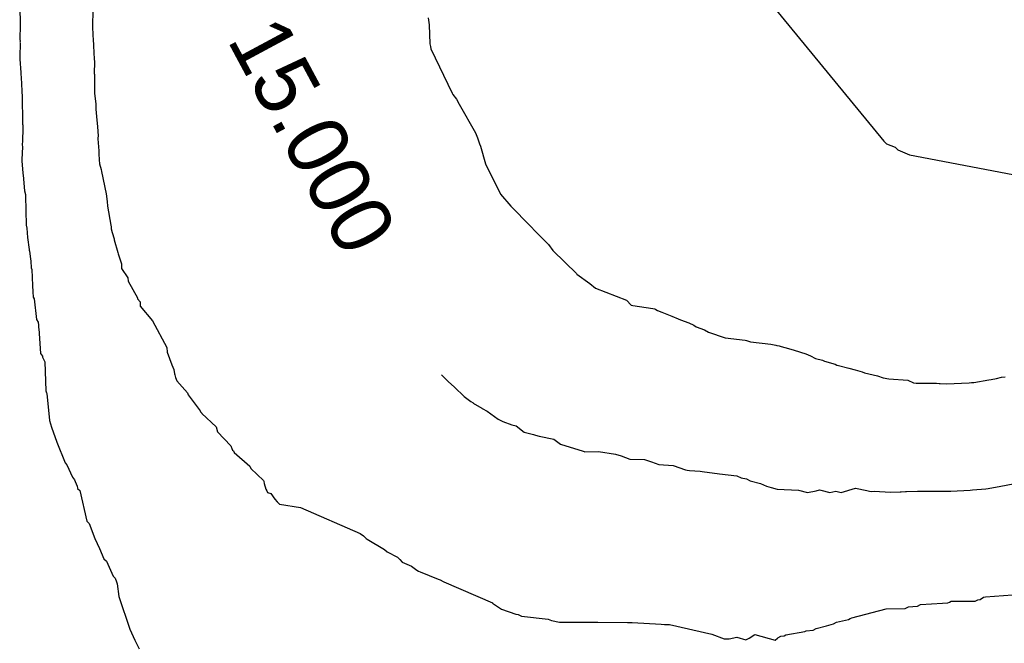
# Model space of a CAD drawing. Extents: x 158343 to 162498, y 431347 to 434500.
# Tile 119 of 248: x 159573 to 159602, y 433956 to 433975. Entities that reach past the tile are written whole.
import ezdxf

# ---------------------------------------------------------------- set-up
doc = ezdxf.new("R2010")
doc.units = 0
doc.header["$LTSCALE"] = 10
doc.header["$MEASUREMENT"] = 0
doc.layers.add('000_arcering', color=8, linetype='CONTINUOUS')
doc.layers.add('def. con-hoogtelijn (index)', color=8, linetype='CONTINUOUS')
doc.styles.add('Style-WORKING', font='WORKING.shx')

# ---------------------------------------------------------------- blocks, each defined once
blk = doc.blocks.new('bestaande hoogtelijnen')
at = {"layer": 'def. con-hoogtelijn (index)'}
for p, q in [((-75.932, -87.648), (-69.577, -95.4)), ((-75.932, -87.648), (-69.577, -95.4)), ((-75.932, -87.648), (-69.577, -95.4)), ((-95.056, -91.489), (-95.04, -91.913)), ((-95.056, -91.489), (-95.04, -91.913)), ((-95.056, -91.489), (-95.04, -91.913)), ((-92.897, -91.573), (-92.909, -91.981)), ((-92.897, -91.573), (-92.909, -91.981)), ((-95.042, -91.981), (-95.05, -92.398)), ((-95.042, -91.981), (-95.05, -92.398)), ((-95.042, -91.981), (-95.05, -92.398)), ((-95.04, -91.913), (-95.042, -91.981)), ((-95.04, -91.913), (-95.042, -91.981)), ((-95.04, -91.913), (-95.042, -91.981)), ((-92.909, -91.981), (-92.91, -92.051)), ((-92.909, -91.981), (-92.91, -92.051)), ((-83.007, -91.762), (-82.983, -91.973)), ((-83.007, -91.762), (-82.983, -91.973)), ((-82.983, -91.973), (-82.958, -92.535)), ((-82.983, -91.973), (-82.958, -92.535)), ((-92.91, -92.051), (-92.885, -92.446)), ((-92.91, -92.051), (-92.885, -92.446)), ((-95.046, -92.499), (-95.054, -92.916)), ((-95.046, -92.499), (-95.054, -92.916)), ((-95.046, -92.499), (-95.054, -92.916)), ((-95.05, -92.398), (-95.046, -92.464)), ((-95.05, -92.398), (-95.046, -92.464)), ((-95.05, -92.398), (-95.046, -92.464)), ((-95.046, -92.464), (-95.047, -92.487)), ((-95.046, -92.464), (-95.047, -92.487)), ((-95.046, -92.464), (-95.047, -92.487)), ((-95.047, -92.487), (-95.046, -92.499)), ((-95.047, -92.487), (-95.046, -92.499)), ((-95.047, -92.487), (-95.046, -92.499)), ((-92.885, -92.446), (-92.885, -92.449)), ((-92.885, -92.446), (-92.885, -92.449)), ((-92.885, -92.449), (-92.881, -92.52)), ((-92.885, -92.449), (-92.881, -92.52)), ((-92.881, -92.52), (-92.883, -92.59)), ((-92.881, -92.52), (-92.883, -92.59)), ((-92.883, -92.59), (-92.859, -92.981)), ((-92.883, -92.59), (-92.859, -92.981)), ((-82.958, -92.535), (-82.944, -92.609)), ((-82.958, -92.535), (-82.944, -92.609)), ((-82.944, -92.609), (-82.936, -92.679)), ((-82.944, -92.609), (-82.936, -92.679)), ((-82.936, -92.679), (-82.304, -93.981)), ((-82.936, -92.679), (-82.304, -93.981)), ((-95.054, -92.916), (-95.05, -92.981)), ((-95.054, -92.916), (-95.05, -92.981)), ((-95.054, -92.916), (-95.05, -92.981)), ((-95.05, -92.981), (-95.023, -93.38)), ((-95.05, -92.981), (-95.023, -93.38)), ((-95.05, -92.981), (-95.023, -93.38)), ((-92.859, -92.981), (-92.854, -93.048)), ((-92.859, -92.981), (-92.854, -93.048)), ((-92.854, -93.048), (-92.855, -93.416)), ((-92.854, -93.048), (-92.855, -93.416)), ((-95.023, -93.38), (-95.023, -93.441)), ((-95.023, -93.38), (-95.023, -93.441)), ((-95.023, -93.38), (-95.023, -93.441)), ((-95.023, -93.441), (-95.017, -93.508)), ((-95.023, -93.441), (-95.017, -93.508)), ((-95.023, -93.441), (-95.017, -93.508)), ((-92.855, -93.416), (-92.854, -93.427)), ((-92.855, -93.416), (-92.854, -93.427)), ((-92.854, -93.427), (-92.851, -93.551)), ((-92.854, -93.427), (-92.851, -93.551)), ((-95.017, -93.508), (-95.017, -93.528)), ((-95.017, -93.508), (-95.017, -93.528)), ((-95.017, -93.508), (-95.017, -93.528)), ((-95.017, -93.528), (-94.989, -93.92)), ((-95.017, -93.528), (-94.989, -93.92)), ((-95.017, -93.528), (-94.989, -93.92)), ((-92.851, -93.551), (-92.847, -93.616)), ((-92.851, -93.551), (-92.847, -93.616)), ((-92.847, -93.616), (-92.848, -93.981)), ((-92.847, -93.616), (-92.848, -93.981)), ((-94.989, -93.92), (-94.989, -93.981)), ((-94.989, -93.92), (-94.989, -93.981)), ((-94.989, -93.92), (-94.989, -93.981)), ((-94.989, -93.981), (-94.984, -94.037)), ((-94.989, -93.981), (-94.984, -94.037)), ((-94.989, -93.981), (-94.984, -94.037)), ((-94.984, -94.037), (-94.97, -94.894)), ((-94.984, -94.037), (-94.97, -94.894)), ((-94.984, -94.037), (-94.97, -94.894)), ((-92.848, -93.981), (-92.813, -94.313)), ((-92.848, -93.981), (-92.813, -94.313)), ((-82.304, -93.981), (-82.286, -94.029)), ((-82.304, -93.981), (-82.286, -94.029)), ((-82.286, -94.029), (-82.177, -94.166)), ((-82.286, -94.029), (-82.177, -94.166)), ((-92.813, -94.313), (-92.81, -94.455)), ((-92.813, -94.313), (-92.81, -94.455)), ((-82.177, -94.166), (-82.098, -94.305)), ((-82.177, -94.166), (-82.098, -94.305)), ((-82.098, -94.305), (-81.614, -95.154)), ((-82.098, -94.305), (-81.614, -95.154)), ((-92.81, -94.455), (-92.79, -94.67)), ((-92.81, -94.455), (-92.79, -94.67)), ((-94.97, -94.894), (-94.966, -94.929)), ((-94.97, -94.894), (-94.966, -94.929)), ((-94.97, -94.894), (-94.966, -94.929)), ((-94.966, -94.929), (-94.961, -94.981)), ((-94.966, -94.929), (-94.961, -94.981)), ((-94.966, -94.929), (-94.961, -94.981)), ((-92.79, -94.67), (-92.758, -94.981)), ((-92.79, -94.67), (-92.758, -94.981)), ((-94.959, -95.026), (-94.976, -95.393)), ((-94.959, -95.026), (-94.976, -95.393)), ((-94.959, -95.026), (-94.976, -95.393)), ((-94.961, -94.981), (-94.959, -95.026)), ((-94.961, -94.981), (-94.959, -95.026)), ((-94.961, -94.981), (-94.959, -95.026)), ((-92.758, -94.981), (-92.745, -95.247)), ((-92.758, -94.981), (-92.745, -95.247)), ((-81.614, -95.154), (-81.556, -95.299)), ((-81.614, -95.154), (-81.556, -95.299)), ((-94.976, -95.393), (-94.982, -95.508)), ((-94.976, -95.393), (-94.982, -95.508)), ((-94.976, -95.393), (-94.982, -95.508)), ((-94.982, -95.508), (-94.977, -95.568)), ((-94.982, -95.508), (-94.977, -95.568)), ((-94.982, -95.508), (-94.977, -95.568)), ((-92.748, -95.309), (-92.749, -95.328)), ((-92.748, -95.309), (-92.749, -95.328)), ((-92.749, -95.328), (-92.717, -95.685)), ((-92.749, -95.328), (-92.717, -95.685)), ((-92.745, -95.247), (-92.748, -95.309)), ((-92.745, -95.247), (-92.748, -95.309)), ((-81.556, -95.299), (-81.493, -95.483)), ((-81.556, -95.299), (-81.493, -95.483)), ((-81.493, -95.483), (-81.468, -95.545)), ((-81.493, -95.483), (-81.468, -95.545)), ((-69.577, -95.4), (-69.491, -95.48)), ((-69.577, -95.4), (-69.491, -95.48)), ((-69.577, -95.4), (-69.491, -95.48)), ((-69.491, -95.48), (-69.238, -95.572)), ((-69.491, -95.48), (-69.238, -95.572)), ((-69.491, -95.48), (-69.238, -95.572)), ((-94.977, -95.568), (-94.993, -95.942)), ((-94.977, -95.568), (-94.993, -95.942)), ((-94.977, -95.568), (-94.993, -95.942)), ((-92.717, -95.685), (-92.719, -95.748)), ((-92.717, -95.685), (-92.719, -95.748)), ((-92.719, -95.748), (-92.708, -95.981)), ((-92.719, -95.748), (-92.708, -95.981)), ((-81.468, -95.545), (-81.32, -96.064)), ((-81.468, -95.545), (-81.32, -96.064)), ((-69.238, -95.572), (-69.159, -95.654)), ((-69.238, -95.572), (-69.159, -95.654)), ((-69.238, -95.572), (-69.159, -95.654)), ((-69.159, -95.654), (-68.818, -95.802)), ((-69.159, -95.654), (-68.818, -95.802)), ((-69.159, -95.654), (-68.818, -95.802)), ((-68.818, -95.802), (-64.507, -96.628)), ((-68.818, -95.802), (-64.507, -96.628)), ((-68.818, -95.802), (-64.507, -96.628)), ((-94.993, -95.942), (-94.992, -95.981)), ((-94.993, -95.942), (-94.992, -95.981)), ((-94.993, -95.942), (-94.992, -95.981)), ((-94.992, -95.981), (-94.965, -96.346)), ((-94.992, -95.981), (-94.965, -96.346)), ((-94.992, -95.981), (-94.965, -96.346)), ((-92.708, -95.981), (-92.703, -96.042)), ((-92.708, -95.981), (-92.703, -96.042)), ((-92.703, -96.042), (-92.7, -96.066)), ((-92.703, -96.042), (-92.7, -96.066)), ((-92.7, -96.066), (-92.65, -96.238)), ((-92.7, -96.066), (-92.65, -96.238)), ((-81.32, -96.064), (-80.881, -96.959)), ((-81.32, -96.064), (-80.881, -96.959)), ((-94.965, -96.346), (-94.947, -96.491)), ((-94.965, -96.346), (-94.947, -96.491)), ((-94.965, -96.346), (-94.947, -96.491)), ((-92.65, -96.238), (-92.646, -96.296)), ((-92.65, -96.238), (-92.646, -96.296)), ((-92.646, -96.296), (-92.507, -96.948)), ((-92.646, -96.296), (-92.507, -96.948)), ((-94.947, -96.491), (-94.939, -96.52)), ((-94.947, -96.491), (-94.939, -96.52)), ((-94.947, -96.491), (-94.939, -96.52)), ((-94.939, -96.52), (-94.912, -96.867)), ((-94.939, -96.52), (-94.912, -96.867)), ((-94.939, -96.52), (-94.912, -96.867)), ((-94.912, -96.867), (-94.888, -96.976)), ((-94.912, -96.867), (-94.888, -96.976)), ((-94.912, -96.867), (-94.888, -96.976)), ((-92.507, -96.948), (-92.474, -97.176)), ((-92.507, -96.948), (-92.474, -97.176)), ((-80.881, -96.959), (-80.57, -97.316)), ((-80.881, -96.959), (-80.57, -97.316)), ((-94.888, -96.976), (-94.883, -97.014)), ((-94.888, -96.976), (-94.883, -97.014)), ((-94.888, -96.976), (-94.883, -97.014)), ((-94.883, -97.014), (-94.863, -97.871)), ((-94.883, -97.014), (-94.863, -97.871)), ((-94.883, -97.014), (-94.863, -97.871)), ((-92.474, -97.176), (-92.47, -97.319)), ((-92.474, -97.176), (-92.47, -97.319)), ((-92.47, -97.319), (-92.366, -97.877)), ((-92.47, -97.319), (-92.366, -97.877)), ((-80.57, -97.316), (-80.325, -97.565)), ((-80.57, -97.316), (-80.325, -97.565)), ((-80.325, -97.565), (-80.25, -97.649)), ((-80.325, -97.565), (-80.25, -97.649)), ((-80.25, -97.649), (-79.591, -98.315)), ((-80.25, -97.649), (-79.591, -98.315)), ((-94.863, -97.871), (-94.846, -97.964)), ((-94.863, -97.871), (-94.846, -97.964)), ((-94.863, -97.871), (-94.846, -97.964)), ((-94.846, -97.964), (-94.822, -98.24)), ((-94.846, -97.964), (-94.822, -98.24)), ((-94.846, -97.964), (-94.822, -98.24)), ((-92.366, -97.877), (-92.362, -97.923)), ((-92.366, -97.877), (-92.362, -97.923)), ((-92.362, -97.923), (-92.354, -97.981)), ((-92.362, -97.923), (-92.354, -97.981)), ((-92.354, -97.981), (-92.331, -98.086)), ((-92.354, -97.981), (-92.331, -98.086)), ((-92.331, -98.086), (-92.272, -98.273)), ((-92.331, -98.086), (-92.272, -98.273)), ((-94.822, -98.24), (-94.777, -98.59)), ((-94.822, -98.24), (-94.777, -98.59)), ((-94.822, -98.24), (-94.777, -98.59)), ((-92.272, -98.273), (-92.268, -98.311)), ((-92.272, -98.273), (-92.268, -98.311)), ((-92.268, -98.311), (-92.157, -98.683)), ((-92.268, -98.311), (-92.157, -98.683)), ((-79.591, -98.315), (-79.462, -98.444)), ((-79.591, -98.315), (-79.462, -98.444)), ((-94.777, -98.59), (-94.773, -98.608)), ((-94.777, -98.59), (-94.773, -98.608)), ((-94.777, -98.59), (-94.773, -98.608)), ((-94.773, -98.608), (-94.763, -98.639)), ((-94.773, -98.608), (-94.763, -98.639)), ((-94.773, -98.608), (-94.763, -98.639)), ((-94.763, -98.639), (-94.741, -98.87)), ((-94.763, -98.639), (-94.741, -98.87)), ((-94.763, -98.639), (-94.741, -98.87)), ((-92.157, -98.683), (-92.156, -98.717)), ((-92.157, -98.683), (-92.156, -98.717)), ((-92.156, -98.717), (-92.056, -99.015)), ((-92.156, -98.717), (-92.056, -99.015)), ((-79.462, -98.444), (-79.332, -98.623)), ((-79.462, -98.444), (-79.332, -98.623)), ((-79.332, -98.623), (-79.325, -98.63)), ((-79.332, -98.623), (-79.325, -98.63)), ((-79.325, -98.63), (-78.989, -98.954)), ((-79.325, -98.63), (-78.989, -98.954)), ((-94.741, -98.87), (-94.723, -98.932)), ((-94.741, -98.87), (-94.723, -98.932)), ((-94.741, -98.87), (-94.723, -98.932)), ((-94.723, -98.932), (-94.717, -99.135)), ((-94.723, -98.932), (-94.717, -99.135)), ((-94.723, -98.932), (-94.717, -99.135)), ((-78.989, -98.954), (-78.966, -98.979)), ((-78.989, -98.954), (-78.966, -98.979)), ((-78.966, -98.979), (-78.636, -99.303)), ((-78.966, -98.979), (-78.636, -99.303)), ((-94.717, -99.135), (-94.7, -99.184)), ((-94.717, -99.135), (-94.7, -99.184)), ((-94.717, -99.135), (-94.7, -99.184)), ((-94.7, -99.184), (-94.678, -99.657)), ((-94.7, -99.184), (-94.678, -99.657)), ((-94.7, -99.184), (-94.678, -99.657)), ((-92.056, -99.015), (-92.052, -99.094)), ((-92.056, -99.015), (-92.052, -99.094)), ((-92.052, -99.094), (-92.051, -99.124)), ((-92.052, -99.094), (-92.051, -99.124)), ((-92.051, -99.124), (-92.049, -99.151)), ((-92.051, -99.124), (-92.049, -99.151)), ((-92.049, -99.151), (-91.866, -99.427)), ((-92.049, -99.151), (-91.866, -99.427)), ((-91.866, -99.427), (-91.854, -99.527)), ((-91.866, -99.427), (-91.854, -99.527)), ((-91.854, -99.527), (-91.579, -100.02)), ((-91.854, -99.527), (-91.579, -100.02)), ((-78.636, -99.303), (-78.622, -99.315)), ((-78.636, -99.303), (-78.622, -99.315)), ((-78.622, -99.315), (-78.247, -99.592)), ((-78.622, -99.315), (-78.247, -99.592)), ((-94.678, -99.657), (-94.672, -99.838)), ((-94.678, -99.657), (-94.672, -99.838)), ((-94.678, -99.657), (-94.672, -99.838)), ((-94.672, -99.838), (-94.66, -100.001)), ((-94.672, -99.838), (-94.66, -100.001)), ((-94.672, -99.838), (-94.66, -100.001)), ((-78.247, -99.592), (-78.073, -99.729)), ((-78.247, -99.592), (-78.073, -99.729)), ((-78.073, -99.729), (-77.16, -100.086)), ((-78.073, -99.729), (-77.16, -100.086)), ((-94.66, -100.001), (-94.629, -100.047)), ((-94.66, -100.001), (-94.629, -100.047)), ((-94.66, -100.001), (-94.629, -100.047)), ((-94.629, -100.047), (-94.558, -100.65)), ((-94.629, -100.047), (-94.558, -100.65)), ((-94.629, -100.047), (-94.558, -100.65)), ((-91.579, -100.02), (-91.577, -100.036)), ((-91.579, -100.02), (-91.577, -100.036)), ((-91.577, -100.036), (-91.577, -100.049)), ((-91.577, -100.036), (-91.577, -100.049)), ((-91.577, -100.049), (-91.507, -100.138)), ((-91.577, -100.049), (-91.507, -100.138)), ((-91.507, -100.138), (-91.5, -100.261)), ((-91.507, -100.138), (-91.5, -100.261)), ((-77.16, -100.086), (-77.023, -100.232)), ((-77.16, -100.086), (-77.023, -100.232)), ((-91.5, -100.261), (-91.143, -100.692)), ((-91.5, -100.261), (-91.143, -100.692)), ((-77.023, -100.232), (-76.973, -100.245)), ((-77.023, -100.232), (-76.973, -100.245)), ((-76.973, -100.245), (-76.39, -100.328)), ((-76.973, -100.245), (-76.39, -100.328)), ((-76.39, -100.328), (-76.325, -100.34)), ((-76.39, -100.328), (-76.325, -100.34)), ((-76.325, -100.34), (-76.293, -100.36)), ((-76.325, -100.34), (-76.293, -100.36)), ((-76.293, -100.36), (-76.245, -100.392)), ((-76.293, -100.36), (-76.245, -100.392)), ((-76.245, -100.392), (-76.121, -100.439)), ((-76.245, -100.392), (-76.121, -100.439)), ((-76.121, -100.439), (-75.822, -100.558)), ((-76.121, -100.439), (-75.822, -100.558)), ((-94.558, -100.65), (-94.512, -100.732)), ((-94.558, -100.65), (-94.512, -100.732)), ((-94.558, -100.65), (-94.512, -100.732)), ((-94.512, -100.732), (-94.504, -100.824)), ((-94.512, -100.732), (-94.504, -100.824)), ((-94.512, -100.732), (-94.504, -100.824)), ((-91.143, -100.692), (-91.143, -100.698)), ((-91.143, -100.692), (-91.143, -100.698)), ((-91.143, -100.698), (-90.712, -101.475)), ((-91.143, -100.698), (-90.712, -101.475)), ((-75.822, -100.558), (-75.641, -100.63)), ((-75.822, -100.558), (-75.641, -100.63)), ((-75.641, -100.63), (-75.569, -100.668)), ((-75.641, -100.63), (-75.569, -100.668)), ((-75.569, -100.668), (-75.325, -100.756)), ((-75.569, -100.668), (-75.325, -100.756)), ((-94.504, -100.824), (-94.501, -100.904)), ((-94.504, -100.824), (-94.501, -100.904)), ((-94.504, -100.824), (-94.501, -100.904)), ((-94.501, -100.904), (-94.489, -100.919)), ((-94.501, -100.904), (-94.489, -100.919)), ((-94.501, -100.904), (-94.489, -100.919)), ((-94.489, -100.919), (-94.446, -101.658)), ((-94.489, -100.919), (-94.446, -101.658)), ((-94.489, -100.919), (-94.446, -101.658)), ((-75.325, -100.756), (-75.172, -100.826)), ((-75.325, -100.756), (-75.172, -100.826)), ((-75.172, -100.826), (-75.103, -100.869)), ((-75.172, -100.826), (-75.103, -100.869)), ((-75.103, -100.869), (-74.859, -100.96)), ((-75.103, -100.869), (-74.859, -100.96)), ((-74.859, -100.96), (-74.748, -101.024)), ((-74.859, -100.96), (-74.748, -101.024)), ((-74.748, -101.024), (-74.249, -101.191)), ((-74.748, -101.024), (-74.249, -101.191)), ((-74.249, -101.191), (-73.66, -101.266)), ((-74.249, -101.191), (-73.66, -101.266)), ((-73.66, -101.266), (-73.623, -101.277)), ((-73.66, -101.266), (-73.623, -101.277)), ((-73.623, -101.277), (-73.621, -101.277)), ((-73.623, -101.277), (-73.621, -101.277)), ((-73.621, -101.277), (-73.502, -101.314)), ((-73.621, -101.277), (-73.502, -101.314)), ((-73.502, -101.314), (-72.907, -101.385)), ((-73.502, -101.314), (-72.907, -101.385)), ((-90.712, -101.475), (-90.708, -101.618)), ((-90.712, -101.475), (-90.708, -101.618)), ((-90.708, -101.618), (-90.573, -101.99)), ((-90.708, -101.618), (-90.573, -101.99)), ((-72.907, -101.385), (-72.758, -101.414)), ((-72.907, -101.385), (-72.758, -101.414)), ((-72.758, -101.414), (-72.729, -101.422)), ((-72.758, -101.414), (-72.729, -101.422)), ((-72.729, -101.422), (-72.659, -101.432)), ((-72.729, -101.422), (-72.659, -101.432)), ((-72.659, -101.432), (-72.605, -101.448)), ((-72.659, -101.432), (-72.605, -101.448)), ((-72.605, -101.448), (-72.495, -101.478)), ((-72.605, -101.448), (-72.495, -101.478)), ((-72.495, -101.478), (-72.316, -101.525)), ((-72.495, -101.478), (-72.316, -101.525)), ((-72.316, -101.525), (-72.215, -101.562)), ((-72.316, -101.525), (-72.215, -101.562)), ((-72.215, -101.562), (-71.87, -101.664)), ((-72.215, -101.562), (-71.87, -101.664)), ((-94.446, -101.658), (-94.387, -101.73)), ((-94.446, -101.658), (-94.387, -101.73)), ((-94.446, -101.658), (-94.387, -101.73)), ((-94.387, -101.73), (-94.385, -101.767)), ((-94.387, -101.73), (-94.385, -101.767)), ((-94.387, -101.73), (-94.385, -101.767)), ((-94.385, -101.767), (-94.313, -101.897)), ((-94.385, -101.767), (-94.313, -101.897)), ((-94.385, -101.767), (-94.313, -101.897)), ((-94.313, -101.897), (-94.286, -102.754)), ((-94.313, -101.897), (-94.286, -102.754)), ((-94.313, -101.897), (-94.286, -102.754)), ((-71.87, -101.664), (-71.734, -101.723)), ((-71.87, -101.664), (-71.734, -101.723)), ((-71.734, -101.723), (-71.592, -101.804)), ((-71.734, -101.723), (-71.592, -101.804)), ((-71.592, -101.804), (-71.381, -101.857)), ((-71.592, -101.804), (-71.381, -101.857)), ((-71.381, -101.857), (-71.325, -101.886)), ((-71.381, -101.857), (-71.325, -101.886)), ((-71.325, -101.886), (-71.01, -101.973)), ((-71.325, -101.886), (-71.01, -101.973)), ((-90.573, -101.99), (-90.508, -102.124)), ((-90.573, -101.99), (-90.508, -102.124)), ((-90.508, -102.124), (-90.495, -102.256)), ((-90.508, -102.124), (-90.495, -102.256)), ((-71.01, -101.973), (-70.955, -101.999)), ((-71.01, -101.973), (-70.955, -101.999)), ((-70.955, -101.999), (-70.908, -102.011)), ((-70.955, -101.999), (-70.908, -102.011)), ((-70.908, -102.011), (-70.604, -102.09)), ((-70.908, -102.011), (-70.604, -102.09)), ((-70.604, -102.09), (-70.422, -102.133)), ((-70.604, -102.09), (-70.422, -102.133)), ((-70.422, -102.133), (-70.212, -102.201)), ((-70.422, -102.133), (-70.212, -102.201)), ((-70.212, -102.201), (-70.143, -102.23)), ((-70.212, -102.201), (-70.143, -102.23)), ((-90.495, -102.256), (-90.485, -102.289)), ((-90.495, -102.256), (-90.485, -102.289)), ((-90.485, -102.289), (-90.459, -102.362)), ((-90.485, -102.289), (-90.459, -102.362)), ((-90.459, -102.362), (-90.419, -102.465)), ((-90.459, -102.362), (-90.419, -102.465)), ((-90.419, -102.465), (-90.112, -102.816)), ((-90.419, -102.465), (-90.112, -102.816)), ((-82.621, -102.288), (-82.418, -102.484)), ((-82.621, -102.288), (-82.418, -102.484)), ((-82.621, -102.288), (-82.418, -102.484)), ((-82.418, -102.484), (-82.23, -102.648)), ((-82.418, -102.484), (-82.23, -102.648)), ((-82.418, -102.484), (-82.23, -102.648)), ((-70.143, -102.23), (-69.759, -102.312)), ((-70.143, -102.23), (-69.759, -102.312)), ((-69.759, -102.312), (-69.596, -102.377)), ((-69.759, -102.312), (-69.596, -102.377)), ((-69.596, -102.377), (-69.425, -102.407)), ((-69.596, -102.377), (-69.425, -102.407)), ((-69.425, -102.407), (-68.867, -102.44)), ((-69.425, -102.407), (-68.867, -102.44)), ((-68.867, -102.44), (-68.861, -102.442)), ((-68.867, -102.44), (-68.861, -102.442)), ((-68.861, -102.442), (-68.696, -102.521)), ((-68.861, -102.442), (-68.696, -102.521)), ((-66.917, -102.512), (-66.482, -102.43)), ((-66.917, -102.512), (-66.482, -102.43)), ((-66.482, -102.43), (-66.409, -102.418)), ((-66.482, -102.43), (-66.409, -102.418)), ((-66.409, -102.418), (-66.252, -102.391)), ((-66.409, -102.418), (-66.252, -102.391)), ((-66.252, -102.391), (-66.099, -102.357)), ((-66.252, -102.391), (-66.099, -102.357)), ((-66.099, -102.357), (-65.992, -102.341)), ((-66.099, -102.357), (-65.992, -102.341)), ((-94.286, -102.754), (-94.263, -102.816)), ((-94.286, -102.754), (-94.263, -102.816)), ((-94.286, -102.754), (-94.263, -102.816)), ((-82.23, -102.648), (-81.947, -102.926)), ((-82.23, -102.648), (-81.947, -102.926)), ((-82.23, -102.648), (-81.947, -102.926)), ((-68.696, -102.521), (-68.625, -102.526)), ((-68.696, -102.521), (-68.625, -102.526)), ((-68.625, -102.526), (-68.021, -102.53)), ((-68.625, -102.526), (-68.021, -102.53)), ((-68.021, -102.53), (-67.939, -102.538)), ((-68.021, -102.53), (-67.939, -102.538)), ((-67.939, -102.538), (-67.911, -102.539)), ((-67.939, -102.538), (-67.911, -102.539)), ((-67.911, -102.539), (-67.726, -102.553)), ((-67.911, -102.539), (-67.726, -102.553)), ((-67.726, -102.553), (-67.059, -102.519)), ((-67.726, -102.553), (-67.059, -102.519)), ((-67.059, -102.519), (-66.984, -102.506)), ((-67.059, -102.519), (-66.984, -102.506)), ((-66.984, -102.506), (-66.917, -102.512)), ((-66.984, -102.506), (-66.917, -102.512)), ((-94.263, -102.816), (-94.252, -102.838)), ((-94.263, -102.816), (-94.252, -102.838)), ((-94.263, -102.816), (-94.252, -102.838)), ((-94.252, -102.838), (-94.176, -103.627)), ((-94.252, -102.838), (-94.176, -103.627)), ((-94.252, -102.838), (-94.176, -103.627)), ((-90.112, -102.816), (-90.085, -102.877)), ((-90.112, -102.816), (-90.085, -102.877)), ((-90.085, -102.877), (-89.734, -103.345)), ((-90.085, -102.877), (-89.734, -103.345)), ((-81.947, -102.926), (-81.754, -103.066)), ((-81.947, -102.926), (-81.754, -103.066)), ((-81.947, -102.926), (-81.754, -103.066)), ((-81.754, -103.066), (-81.687, -103.114)), ((-81.754, -103.066), (-81.687, -103.114)), ((-81.754, -103.066), (-81.687, -103.114)), ((-89.734, -103.345), (-89.722, -103.373)), ((-89.734, -103.345), (-89.722, -103.373)), ((-81.687, -103.114), (-81.681, -103.119)), ((-81.687, -103.114), (-81.681, -103.119)), ((-81.687, -103.114), (-81.681, -103.119)), ((-81.681, -103.119), (-81.424, -103.271)), ((-81.681, -103.119), (-81.424, -103.271)), ((-81.681, -103.119), (-81.424, -103.271)), ((-81.424, -103.271), (-81.418, -103.276)), ((-81.424, -103.271), (-81.418, -103.276)), ((-81.424, -103.271), (-81.418, -103.276)), ((-81.418, -103.276), (-81.266, -103.357)), ((-81.418, -103.276), (-81.266, -103.357)), ((-81.418, -103.276), (-81.266, -103.357)), ((-81.266, -103.357), (-80.944, -103.595)), ((-81.266, -103.357), (-80.944, -103.595)), ((-81.266, -103.357), (-80.944, -103.595)), ((-94.176, -103.627), (-94.115, -103.825)), ((-94.176, -103.627), (-94.115, -103.825)), ((-94.176, -103.627), (-94.115, -103.825)), ((-89.722, -103.373), (-89.704, -103.392)), ((-89.722, -103.373), (-89.704, -103.392)), ((-89.704, -103.392), (-89.687, -103.41)), ((-89.704, -103.392), (-89.687, -103.41)), ((-89.687, -103.41), (-89.684, -103.423)), ((-89.687, -103.41), (-89.684, -103.423)), ((-89.684, -103.423), (-89.258, -103.819)), ((-89.684, -103.423), (-89.258, -103.819)), ((-80.944, -103.595), (-80.81, -103.657)), ((-80.944, -103.595), (-80.81, -103.657)), ((-80.944, -103.595), (-80.81, -103.657)), ((-94.115, -103.825), (-93.959, -104.267)), ((-94.115, -103.825), (-93.959, -104.267)), ((-94.115, -103.825), (-93.959, -104.267)), ((-89.258, -103.819), (-89.224, -103.969)), ((-89.258, -103.819), (-89.224, -103.969)), ((-80.81, -103.657), (-80.545, -103.761)), ((-80.81, -103.657), (-80.545, -103.761)), ((-80.81, -103.657), (-80.545, -103.761)), ((-80.545, -103.761), (-80.419, -103.791)), ((-80.545, -103.761), (-80.419, -103.791)), ((-80.545, -103.761), (-80.419, -103.791)), ((-80.419, -103.791), (-80.181, -103.978)), ((-80.419, -103.791), (-80.181, -103.978)), ((-80.419, -103.791), (-80.181, -103.978)), ((-89.224, -103.969), (-88.828, -104.381)), ((-89.224, -103.969), (-88.828, -104.381)), ((-80.181, -103.978), (-79.909, -104.038)), ((-80.181, -103.978), (-79.909, -104.038)), ((-80.181, -103.978), (-79.909, -104.038)), ((-79.909, -104.038), (-79.849, -104.059)), ((-79.909, -104.038), (-79.849, -104.059)), ((-79.909, -104.038), (-79.849, -104.059)), ((-79.849, -104.059), (-79.739, -104.096)), ((-79.849, -104.059), (-79.739, -104.096)), ((-79.849, -104.059), (-79.739, -104.096)), ((-79.739, -104.096), (-79.305, -104.178)), ((-79.739, -104.096), (-79.305, -104.178)), ((-79.739, -104.096), (-79.305, -104.178)), ((-79.305, -104.178), (-79.108, -104.329)), ((-79.305, -104.178), (-79.108, -104.329)), ((-79.305, -104.178), (-79.108, -104.329)), ((-93.959, -104.267), (-93.716, -104.882)), ((-93.959, -104.267), (-93.716, -104.882)), ((-93.959, -104.267), (-93.716, -104.882)), ((-88.828, -104.381), (-88.799, -104.453)), ((-88.828, -104.381), (-88.799, -104.453)), ((-88.799, -104.453), (-88.777, -104.503)), ((-88.799, -104.453), (-88.777, -104.503)), ((-88.777, -104.503), (-88.75, -104.526)), ((-88.777, -104.503), (-88.75, -104.526)), ((-79.108, -104.329), (-78.435, -104.538)), ((-79.108, -104.329), (-78.435, -104.538)), ((-79.108, -104.329), (-78.435, -104.538)), ((-88.75, -104.526), (-88.73, -104.576)), ((-88.75, -104.526), (-88.73, -104.576)), ((-88.73, -104.576), (-88.267, -104.971)), ((-88.73, -104.576), (-88.267, -104.971)), ((-78.435, -104.538), (-78.408, -104.545)), ((-78.435, -104.538), (-78.408, -104.545)), ((-78.435, -104.538), (-78.408, -104.545)), ((-78.408, -104.545), (-78.392, -104.549)), ((-78.408, -104.545), (-78.392, -104.549)), ((-78.408, -104.545), (-78.392, -104.549)), ((-78.392, -104.549), (-77.986, -104.547)), ((-78.392, -104.549), (-77.986, -104.547)), ((-78.392, -104.549), (-77.986, -104.547)), ((-77.986, -104.547), (-77.486, -104.619)), ((-77.986, -104.547), (-77.486, -104.619)), ((-77.986, -104.547), (-77.486, -104.619)), ((-77.486, -104.619), (-77.324, -104.669)), ((-77.486, -104.619), (-77.324, -104.669)), ((-77.486, -104.619), (-77.324, -104.669)), ((-77.324, -104.669), (-77.068, -104.771)), ((-77.324, -104.669), (-77.068, -104.771)), ((-77.324, -104.669), (-77.068, -104.771)), ((-77.068, -104.771), (-76.629, -104.776)), ((-77.068, -104.771), (-76.629, -104.776)), ((-77.068, -104.771), (-76.629, -104.776)), ((-76.629, -104.776), (-76.42, -104.851)), ((-76.629, -104.776), (-76.42, -104.851)), ((-76.629, -104.776), (-76.42, -104.851)), ((-93.716, -104.882), (-93.665, -104.94)), ((-93.716, -104.882), (-93.665, -104.94)), ((-93.716, -104.882), (-93.665, -104.94)), ((-93.665, -104.94), (-93.5, -105.304)), ((-93.665, -104.94), (-93.5, -105.304)), ((-93.665, -104.94), (-93.5, -105.304)), ((-88.267, -104.971), (-88.235, -105.045)), ((-88.267, -104.971), (-88.235, -105.045)), ((-88.235, -105.045), (-87.867, -105.402)), ((-88.235, -105.045), (-87.867, -105.402)), ((-76.42, -104.851), (-76.212, -104.93)), ((-76.42, -104.851), (-76.212, -104.93)), ((-76.42, -104.851), (-76.212, -104.93)), ((-76.212, -104.93), (-75.783, -104.958)), ((-76.212, -104.93), (-75.783, -104.958)), ((-76.212, -104.93), (-75.783, -104.958)), ((-75.783, -104.958), (-75.42, -105.088)), ((-75.783, -104.958), (-75.42, -105.088)), ((-75.783, -104.958), (-75.42, -105.088)), ((-75.42, -105.088), (-75.373, -105.093)), ((-75.42, -105.088), (-75.373, -105.093)), ((-75.42, -105.088), (-75.373, -105.093)), ((-75.373, -105.093), (-75.308, -105.106)), ((-75.373, -105.093), (-75.308, -105.106)), ((-75.373, -105.093), (-75.308, -105.106)), ((-93.5, -105.304), (-93.442, -105.383)), ((-93.5, -105.304), (-93.442, -105.383)), ((-93.5, -105.304), (-93.442, -105.383)), ((-93.442, -105.383), (-93.371, -105.547)), ((-93.442, -105.383), (-93.371, -105.547)), ((-93.442, -105.383), (-93.371, -105.547)), ((-75.308, -105.106), (-74.994, -105.126)), ((-75.308, -105.106), (-74.994, -105.126)), ((-75.308, -105.106), (-74.994, -105.126)), ((-74.994, -105.126), (-74.926, -105.133)), ((-74.994, -105.126), (-74.926, -105.133)), ((-74.994, -105.126), (-74.926, -105.133)), ((-74.926, -105.133), (-74.422, -105.198)), ((-74.926, -105.133), (-74.422, -105.198)), ((-74.926, -105.133), (-74.422, -105.198)), ((-74.422, -105.198), (-74.42, -105.198)), ((-74.422, -105.198), (-74.42, -105.198)), ((-74.422, -105.198), (-74.42, -105.198)), ((-74.42, -105.198), (-73.91, -105.26)), ((-74.42, -105.198), (-73.91, -105.26)), ((-74.42, -105.198), (-73.91, -105.26)), ((-73.91, -105.26), (-73.777, -105.318)), ((-73.91, -105.26), (-73.777, -105.318)), ((-73.91, -105.26), (-73.777, -105.318)), ((-73.777, -105.318), (-73.622, -105.352)), ((-73.777, -105.318), (-73.622, -105.352)), ((-73.777, -105.318), (-73.622, -105.352)), ((-73.622, -105.352), (-73.511, -105.404)), ((-73.622, -105.352), (-73.511, -105.404)), ((-73.622, -105.352), (-73.511, -105.404)), ((-93.371, -105.547), (-93.368, -105.55)), ((-93.371, -105.547), (-93.368, -105.55)), ((-93.371, -105.547), (-93.368, -105.55)), ((-93.368, -105.55), (-93.365, -105.553)), ((-93.368, -105.55), (-93.365, -105.553)), ((-93.368, -105.55), (-93.365, -105.553)), ((-93.365, -105.553), (-93.349, -105.63)), ((-93.365, -105.553), (-93.349, -105.63)), ((-93.365, -105.553), (-93.349, -105.63)), ((-93.349, -105.63), (-93.278, -105.696)), ((-93.349, -105.63), (-93.278, -105.696)), ((-93.349, -105.63), (-93.278, -105.696)), ((-87.867, -105.402), (-87.859, -105.42)), ((-87.867, -105.402), (-87.859, -105.42)), ((-87.859, -105.42), (-87.858, -105.429)), ((-87.859, -105.42), (-87.858, -105.429)), ((-87.858, -105.429), (-87.849, -105.491)), ((-87.858, -105.429), (-87.849, -105.491)), ((-87.849, -105.491), (-87.795, -105.652)), ((-87.849, -105.491), (-87.795, -105.652)), ((-87.795, -105.652), (-87.77, -105.706)), ((-87.795, -105.652), (-87.77, -105.706)), ((-73.511, -105.404), (-73.215, -105.49)), ((-73.511, -105.404), (-73.215, -105.49)), ((-73.511, -105.404), (-73.215, -105.49)), ((-73.215, -105.49), (-73.03, -105.563)), ((-73.215, -105.49), (-73.03, -105.563)), ((-73.215, -105.49), (-73.03, -105.563)), ((-73.03, -105.563), (-72.899, -105.603)), ((-73.03, -105.563), (-72.899, -105.603)), ((-73.03, -105.563), (-72.899, -105.603)), ((-72.899, -105.603), (-72.718, -105.649)), ((-72.899, -105.603), (-72.718, -105.649)), ((-72.899, -105.603), (-72.718, -105.649)), ((-72.718, -105.649), (-72.093, -105.679)), ((-72.718, -105.649), (-72.093, -105.679)), ((-72.718, -105.649), (-72.093, -105.679)), ((-72.093, -105.679), (-71.823, -105.753)), ((-72.093, -105.679), (-71.823, -105.753)), ((-72.093, -105.679), (-71.823, -105.753)), ((-71.572, -105.704), (-71.471, -105.676)), ((-71.572, -105.704), (-71.471, -105.676)), ((-71.572, -105.704), (-71.471, -105.676)), ((-71.471, -105.676), (-71.43, -105.686)), ((-71.471, -105.676), (-71.43, -105.686)), ((-71.471, -105.676), (-71.43, -105.686)), ((-71.43, -105.686), (-71.17, -105.754)), ((-71.43, -105.686), (-71.17, -105.754)), ((-71.43, -105.686), (-71.17, -105.754)), ((-70.836, -105.747), (-70.407, -105.623)), ((-70.836, -105.747), (-70.407, -105.623)), ((-70.836, -105.747), (-70.407, -105.623)), ((-70.407, -105.623), (-70.078, -105.693)), ((-70.407, -105.623), (-70.078, -105.693)), ((-70.407, -105.623), (-70.078, -105.693)), ((-67.6, -105.708), (-67.028, -105.679)), ((-67.6, -105.708), (-67.028, -105.679)), ((-67.6, -105.708), (-67.028, -105.679)), ((-67.028, -105.679), (-66.96, -105.674)), ((-67.028, -105.679), (-66.96, -105.674)), ((-67.028, -105.679), (-66.96, -105.674)), ((-66.96, -105.674), (-66.565, -105.644)), ((-66.96, -105.674), (-66.565, -105.644)), ((-66.96, -105.674), (-66.565, -105.644)), ((-66.565, -105.644), (-66.501, -105.633)), ((-66.565, -105.644), (-66.501, -105.633)), ((-66.565, -105.644), (-66.501, -105.633)), ((-66.501, -105.633), (-66.497, -105.632)), ((-66.501, -105.633), (-66.497, -105.632)), ((-66.501, -105.633), (-66.497, -105.632)), ((-66.497, -105.632), (-66.125, -105.562)), ((-66.497, -105.632), (-66.125, -105.562)), ((-66.497, -105.632), (-66.125, -105.562)), ((-66.125, -105.562), (-65.761, -105.498)), ((-66.125, -105.562), (-65.761, -105.498)), ((-66.125, -105.562), (-65.761, -105.498)), ((-93.278, -105.696), (-93.076, -106.6)), ((-93.278, -105.696), (-93.076, -106.6)), ((-93.278, -105.696), (-93.076, -106.6)), ((-87.77, -105.706), (-87.749, -105.748)), ((-87.77, -105.706), (-87.749, -105.748)), ((-87.749, -105.748), (-87.648, -105.781)), ((-87.749, -105.748), (-87.648, -105.781)), ((-87.648, -105.781), (-87.531, -105.949)), ((-87.648, -105.781), (-87.531, -105.949)), ((-87.531, -105.949), (-87.463, -106.024)), ((-87.531, -105.949), (-87.463, -106.024)), ((-71.823, -105.753), (-71.572, -105.704)), ((-71.823, -105.753), (-71.572, -105.704)), ((-71.823, -105.753), (-71.572, -105.704)), ((-71.17, -105.754), (-70.992, -105.71)), ((-71.17, -105.754), (-70.992, -105.71)), ((-71.17, -105.754), (-70.992, -105.71)), ((-70.992, -105.71), (-70.836, -105.747)), ((-70.992, -105.71), (-70.836, -105.747)), ((-70.992, -105.71), (-70.836, -105.747)), ((-70.078, -105.693), (-69.992, -105.712)), ((-70.078, -105.693), (-69.992, -105.712)), ((-70.078, -105.693), (-69.992, -105.712)), ((-69.992, -105.712), (-69.931, -105.718)), ((-69.992, -105.712), (-69.931, -105.718)), ((-69.992, -105.712), (-69.931, -105.718)), ((-69.931, -105.718), (-69.854, -105.712)), ((-69.931, -105.718), (-69.854, -105.712)), ((-69.931, -105.718), (-69.854, -105.712)), ((-69.854, -105.712), (-69.376, -105.74)), ((-69.854, -105.712), (-69.376, -105.74)), ((-69.854, -105.712), (-69.376, -105.74)), ((-69.376, -105.74), (-69.094, -105.733)), ((-69.376, -105.74), (-69.094, -105.733)), ((-69.376, -105.74), (-69.094, -105.733)), ((-69.094, -105.733), (-69.062, -105.736)), ((-69.094, -105.733), (-69.062, -105.736)), ((-69.094, -105.733), (-69.062, -105.736)), ((-69.062, -105.736), (-68.932, -105.726)), ((-69.062, -105.736), (-68.932, -105.726)), ((-69.062, -105.736), (-68.932, -105.726)), ((-68.932, -105.726), (-68.903, -105.727)), ((-68.932, -105.726), (-68.903, -105.727)), ((-68.932, -105.726), (-68.903, -105.727)), ((-68.903, -105.727), (-68.576, -105.708)), ((-68.903, -105.727), (-68.576, -105.708)), ((-68.903, -105.727), (-68.576, -105.708)), ((-68.576, -105.708), (-68.058, -105.712)), ((-68.576, -105.708), (-68.058, -105.712)), ((-68.576, -105.708), (-68.058, -105.712)), ((-68.058, -105.712), (-68.017, -105.709)), ((-68.058, -105.712), (-68.017, -105.709)), ((-68.058, -105.712), (-68.017, -105.709)), ((-68.017, -105.709), (-67.992, -105.71)), ((-68.017, -105.709), (-67.992, -105.71)), ((-68.017, -105.709), (-67.992, -105.71)), ((-67.992, -105.71), (-67.955, -105.708)), ((-67.992, -105.71), (-67.955, -105.708)), ((-67.992, -105.71), (-67.955, -105.708)), ((-67.955, -105.708), (-67.6, -105.708)), ((-67.955, -105.708), (-67.6, -105.708)), ((-67.955, -105.708), (-67.6, -105.708)), ((-87.463, -106.024), (-87.391, -106.094)), ((-87.463, -106.024), (-87.391, -106.094)), ((-87.391, -106.094), (-86.779, -106.195)), ((-87.391, -106.094), (-86.779, -106.195)), ((-86.779, -106.195), (-85.016, -106.955)), ((-86.779, -106.195), (-85.016, -106.955)), ((-93.076, -106.6), (-93.01, -106.669)), ((-93.076, -106.6), (-93.01, -106.669)), ((-93.076, -106.6), (-93.01, -106.669)), ((-93.01, -106.669), (-92.836, -107.103)), ((-93.01, -106.669), (-92.836, -107.103)), ((-93.01, -106.669), (-92.836, -107.103)), ((-92.836, -107.103), (-92.703, -107.402)), ((-92.836, -107.103), (-92.703, -107.402)), ((-92.836, -107.103), (-92.703, -107.402)), ((-85.016, -106.955), (-84.919, -107.027)), ((-85.016, -106.955), (-84.919, -107.027)), ((-84.919, -107.027), (-84.905, -107.037)), ((-84.919, -107.027), (-84.905, -107.037)), ((-84.905, -107.037), (-84.835, -107.109)), ((-84.905, -107.037), (-84.835, -107.109)), ((-84.835, -107.109), (-84.81, -107.124)), ((-84.835, -107.109), (-84.81, -107.124)), ((-84.81, -107.124), (-84.296, -107.428)), ((-84.81, -107.124), (-84.296, -107.428)), ((-92.703, -107.402), (-92.699, -107.405)), ((-92.703, -107.402), (-92.699, -107.405)), ((-92.703, -107.402), (-92.699, -107.405)), ((-92.699, -107.405), (-92.577, -107.709)), ((-92.699, -107.405), (-92.577, -107.709)), ((-92.699, -107.405), (-92.577, -107.709)), ((-84.296, -107.428), (-84.223, -107.498)), ((-84.296, -107.428), (-84.223, -107.498)), ((-92.577, -107.709), (-92.5, -107.775)), ((-92.577, -107.709), (-92.5, -107.775)), ((-92.577, -107.709), (-92.5, -107.775)), ((-84.223, -107.498), (-83.919, -107.659)), ((-84.223, -107.498), (-83.919, -107.659)), ((-83.919, -107.659), (-83.849, -107.729)), ((-83.919, -107.659), (-83.849, -107.729)), ((-92.5, -107.775), (-92.304, -108.221)), ((-92.5, -107.775), (-92.304, -108.221)), ((-92.5, -107.775), (-92.304, -108.221)), ((-83.849, -107.729), (-83.847, -107.73)), ((-83.849, -107.729), (-83.847, -107.73)), ((-83.847, -107.73), (-83.774, -107.8)), ((-83.847, -107.73), (-83.774, -107.8)), ((-83.774, -107.8), (-83.506, -107.924)), ((-83.774, -107.8), (-83.506, -107.924)), ((-83.506, -107.924), (-83.34, -108.044)), ((-83.506, -107.924), (-83.34, -108.044)), ((-92.304, -108.221), (-92.243, -108.28)), ((-92.304, -108.221), (-92.243, -108.28)), ((-92.304, -108.221), (-92.243, -108.28)), ((-92.243, -108.28), (-92.197, -108.388)), ((-92.243, -108.28), (-92.197, -108.388)), ((-92.243, -108.28), (-92.197, -108.388)), ((-83.34, -108.044), (-83.295, -108.07)), ((-83.34, -108.044), (-83.295, -108.07)), ((-83.295, -108.07), (-83.248, -108.094)), ((-83.295, -108.07), (-83.248, -108.094)), ((-83.248, -108.094), (-82.717, -108.303)), ((-83.248, -108.094), (-82.717, -108.303)), ((-92.197, -108.388), (-92.186, -108.439)), ((-92.197, -108.388), (-92.186, -108.439)), ((-92.197, -108.388), (-92.186, -108.439)), ((-92.186, -108.439), (-92.135, -108.813)), ((-92.186, -108.439), (-92.135, -108.813)), ((-92.186, -108.439), (-92.135, -108.813)), ((-82.717, -108.303), (-82.659, -108.328)), ((-82.717, -108.303), (-82.659, -108.328)), ((-82.659, -108.328), (-82.571, -108.376)), ((-82.659, -108.328), (-82.571, -108.376)), ((-82.571, -108.376), (-82.544, -108.383)), ((-82.571, -108.376), (-82.544, -108.383)), ((-82.544, -108.383), (-81.117, -109.006)), ((-82.544, -108.383), (-81.117, -109.006)), ((-92.135, -108.813), (-91.811, -109.778)), ((-92.135, -108.813), (-91.811, -109.778)), ((-92.135, -108.813), (-91.811, -109.778)), ((-66.729, -108.909), (-66.635, -108.837)), ((-66.729, -108.909), (-66.635, -108.837)), ((-66.635, -108.837), (-66.571, -108.83)), ((-66.635, -108.837), (-66.571, -108.83)), ((-66.571, -108.83), (-65.782, -108.77)), ((-66.571, -108.83), (-65.782, -108.77)), ((-81.117, -109.006), (-81.113, -109.009)), ((-81.117, -109.006), (-81.113, -109.009)), ((-81.113, -109.009), (-80.852, -109.186)), ((-81.113, -109.009), (-80.852, -109.186)), ((-69.506, -109.182), (-68.943, -109.168)), ((-69.506, -109.182), (-68.943, -109.168)), ((-68.943, -109.168), (-68.846, -109.12)), ((-68.943, -109.168), (-68.846, -109.12)), ((-68.846, -109.12), (-68.586, -109.1)), ((-68.846, -109.12), (-68.586, -109.1)), ((-68.586, -109.1), (-68.584, -109.099)), ((-68.586, -109.1), (-68.584, -109.099)), ((-68.584, -109.099), (-68.494, -109.051)), ((-68.584, -109.099), (-68.494, -109.051)), ((-68.494, -109.051), (-67.84, -109.014)), ((-68.494, -109.051), (-67.84, -109.014)), ((-67.84, -109.014), (-67.683, -109.004)), ((-67.84, -109.014), (-67.683, -109.004)), ((-67.683, -109.004), (-67.633, -108.979)), ((-67.683, -109.004), (-67.633, -108.979)), ((-67.633, -108.979), (-67.59, -108.954)), ((-67.633, -108.979), (-67.59, -108.954)), ((-67.59, -108.954), (-66.88, -108.954)), ((-67.59, -108.954), (-66.88, -108.954)), ((-66.88, -108.954), (-66.801, -108.911)), ((-66.88, -108.954), (-66.801, -108.911)), ((-66.801, -108.911), (-66.729, -108.909)), ((-66.801, -108.911), (-66.729, -108.909)), ((-80.852, -109.186), (-80.426, -109.332)), ((-80.852, -109.186), (-80.426, -109.332)), ((-80.426, -109.332), (-80.42, -109.332)), ((-80.426, -109.332), (-80.42, -109.332)), ((-80.42, -109.332), (-80.355, -109.35)), ((-80.42, -109.332), (-80.355, -109.35)), ((-80.355, -109.35), (-80.261, -109.393)), ((-80.355, -109.35), (-80.261, -109.393)), ((-80.261, -109.393), (-79.469, -109.483)), ((-80.261, -109.393), (-79.469, -109.483)), ((-70.563, -109.467), (-70.517, -109.442)), ((-70.563, -109.467), (-70.517, -109.442)), ((-70.517, -109.442), (-69.506, -109.182)), ((-70.517, -109.442), (-69.506, -109.182)), ((-79.469, -109.483), (-79.37, -109.527)), ((-79.469, -109.483), (-79.37, -109.527)), ((-79.37, -109.527), (-79.135, -109.577)), ((-79.37, -109.527), (-79.135, -109.577)), ((-79.135, -109.577), (-78.994, -109.575)), ((-79.135, -109.577), (-78.994, -109.575)), ((-78.994, -109.575), (-78.97, -109.575)), ((-78.994, -109.575), (-78.97, -109.575)), ((-78.97, -109.575), (-78.965, -109.575)), ((-78.97, -109.575), (-78.965, -109.575)), ((-78.965, -109.575), (-78.152, -109.57)), ((-78.965, -109.575), (-78.152, -109.57)), ((-78.152, -109.57), (-78.013, -109.571)), ((-78.152, -109.57), (-78.013, -109.571)), ((-78.013, -109.571), (-78.012, -109.571)), ((-78.013, -109.571), (-78.012, -109.571)), ((-78.012, -109.571), (-78.01, -109.571)), ((-78.012, -109.571), (-78.01, -109.571)), ((-78.01, -109.571), (-77.133, -109.58)), ((-78.01, -109.571), (-77.133, -109.58)), ((-77.133, -109.58), (-76.995, -109.579)), ((-77.133, -109.58), (-76.995, -109.579)), ((-76.995, -109.579), (-76.137, -109.635)), ((-76.995, -109.579), (-76.137, -109.635)), ((-76.137, -109.635), (-76.043, -109.644)), ((-76.137, -109.635), (-76.043, -109.644)), ((-76.043, -109.644), (-75.898, -109.646)), ((-76.043, -109.644), (-75.898, -109.646)), ((-75.898, -109.646), (-74.649, -109.922)), ((-75.898, -109.646), (-74.649, -109.922)), ((-71.565, -109.759), (-71.265, -109.681)), ((-71.565, -109.759), (-71.265, -109.681)), ((-71.265, -109.681), (-71.264, -109.681)), ((-71.265, -109.681), (-71.264, -109.681)), ((-71.264, -109.681), (-71.062, -109.625)), ((-71.264, -109.681), (-71.062, -109.625)), ((-71.062, -109.625), (-70.968, -109.577)), ((-71.062, -109.625), (-70.968, -109.577)), ((-70.968, -109.577), (-70.612, -109.49)), ((-70.968, -109.577), (-70.612, -109.49)), ((-70.612, -109.49), (-70.563, -109.467)), ((-70.612, -109.49), (-70.563, -109.467)), ((-91.811, -109.778), (-91.662, -110.102)), ((-91.811, -109.778), (-91.662, -110.102)), ((-91.811, -109.778), (-91.662, -110.102)), ((-74.649, -109.922), (-74.278, -110.067)), ((-74.649, -109.922), (-74.278, -110.067)), ((-74.136, -110.067), (-73.905, -110.012)), ((-74.136, -110.067), (-73.905, -110.012)), ((-73.905, -110.012), (-73.643, -110.091)), ((-73.905, -110.012), (-73.643, -110.091)), ((-73.546, -110.045), (-73.375, -109.931)), ((-73.546, -110.045), (-73.375, -109.931)), ((-73.375, -109.931), (-72.78, -110.103)), ((-73.375, -109.931), (-72.78, -110.103)), ((-72.78, -110.103), (-72.706, -110.041)), ((-72.78, -110.103), (-72.706, -110.041)), ((-72.706, -110.041), (-72.702, -110.038)), ((-72.706, -110.041), (-72.702, -110.038)), ((-72.702, -110.038), (-72.696, -110.034)), ((-72.702, -110.038), (-72.696, -110.034)), ((-72.696, -110.034), (-72.611, -109.987)), ((-72.696, -110.034), (-72.611, -109.987)), ((-72.611, -109.987), (-72.508, -109.975)), ((-72.611, -109.987), (-72.508, -109.975)), ((-72.508, -109.975), (-72.461, -109.95)), ((-72.508, -109.975), (-72.461, -109.95)), ((-72.461, -109.95), (-71.908, -109.851)), ((-72.461, -109.95), (-71.908, -109.851)), ((-71.908, -109.851), (-71.861, -109.826)), ((-71.908, -109.851), (-71.861, -109.826)), ((-71.861, -109.826), (-71.66, -109.805)), ((-71.861, -109.826), (-71.66, -109.805)), ((-71.66, -109.805), (-71.565, -109.759)), ((-71.66, -109.805), (-71.565, -109.759)), ((-91.662, -110.102), (-91.532, -110.356)), ((-91.662, -110.102), (-91.532, -110.356)), ((-91.662, -110.102), (-91.532, -110.356)), ((-74.278, -110.067), (-74.136, -110.067)), ((-74.278, -110.067), (-74.136, -110.067)), ((-73.643, -110.091), (-73.546, -110.045)), ((-73.643, -110.091), (-73.546, -110.045))]:
    blk.add_line(p, q, dxfattribs=at)
at = {"layer": 'def. con-hoogtelijn (index)', "style": 'Style-WORKING'}
blk.add_text('15.000', height=1.8, rotation=298.2602, dxfattribs=at).set_placement((-88.954, -92.409))
blk.add_text('15.000', height=1.8, rotation=298.2602, dxfattribs=at).set_placement((-88.954, -92.409))
blk.add_text('15.000', height=1.8, rotation=298.2602, dxfattribs=at).set_placement((-88.954, -92.409))

msp = doc.modelspace()

# ---------------------------------------------------------------- block references
at = {"layer": '000_arcering'}
msp.add_blockref('bestaande hoogtelijnen', (159667.804, 434066.432), dxfattribs=at)

doc.saveas('drawing.dxf')
